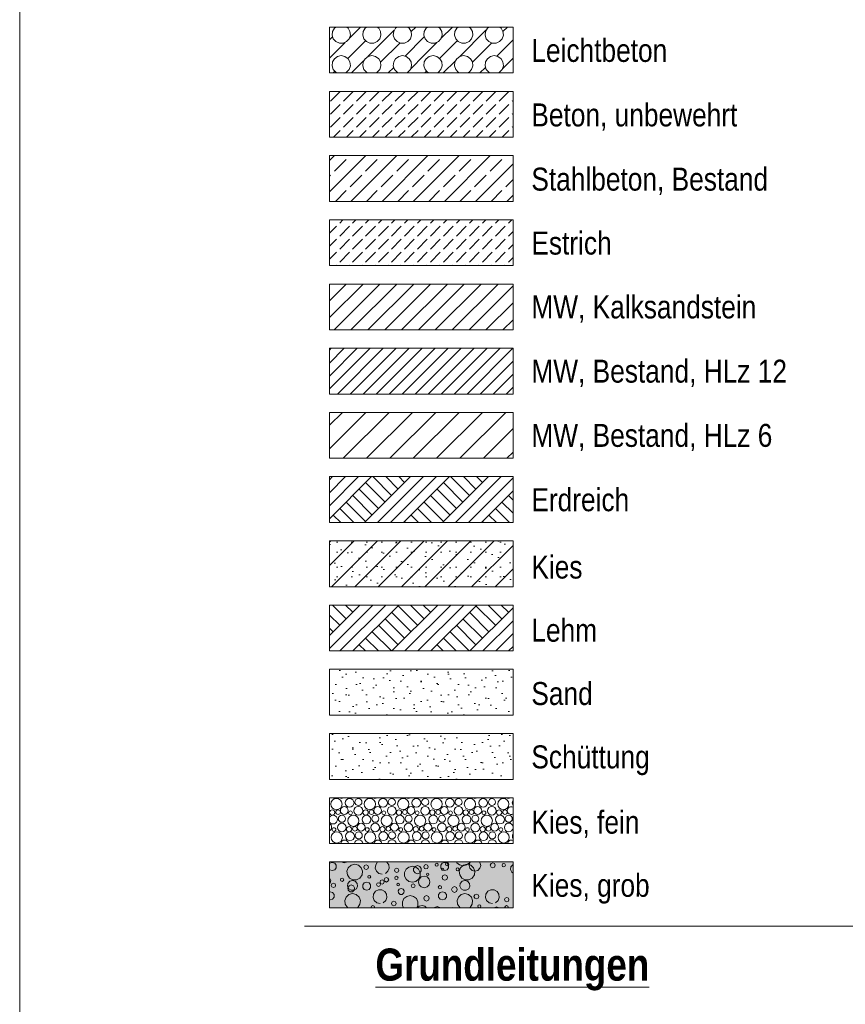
# Model space of a CAD drawing. Header units: metres. Extents: x -79 to 740, y -195 to 69.
# Tile 192 of 200: x 727.11 to 731.61, y -189.09 to -183.72. Entities that reach past the tile are written whole.
import ezdxf

# ---------------------------------------------------------------- set-up
doc = ezdxf.new("R2010")
doc.units = ezdxf.units.M
doc.header["$MEASUREMENT"] = 0
for name, color, linetype in [('00 Linien_Kreise_Splines', 7, 'Continuous'), ('00 Schraffuren', 7, 'Continuous'), ('Neubau_00 Schraffuren', 7, 'Continuous'), ('Neubau_80 Raum Einfärbungen', 7, 'Continuous'), ('Neubau_90 Allgemein Beschriftung', 7, 'Continuous')]:
    doc.layers.add(name, color=color, linetype=linetype)
doc.styles.add('ERSTELLTER_STIL_1', font='ARIALN.TTF')
doc.styles.add('ERSTELLTER_STIL_2', font='ARIALN.TTF')
pattern_1 = [(45, (711.8165, -194.51643), (-0.106066, 0.106066), []), (45, (711.78114, -194.48108), (-0.212132, 0.212132), []), (45, (711.74578, -194.44572), (-0.212132, 0.212132), []), (135, (711.710427, -194.410367), (0.03535534, 0.03535534), [0.15, -0.15])]
pattern_2 = [(45, (711.81649, -194.34143), (-0.05568466, 0.05568466), [0, -0.0525, 0, -0.07875]), (110, (711.99149, -194.34143), (0.0740008, 0.0269341), [0, -0.0385, 0, -0.0665])]

# ---------------------------------------------------------------- blocks, each defined once
blk = doc.blocks.new('*X643', base_point=(711.8165, -194.5164))
at = {"layer": 'Neubau_00 Schraffuren', "color": 8, "linetype": 'Continuous', "lineweight": 18}
for centre, radius in [((728.8402, -187.9952), 0.0306), ((728.912, -187.9889), 0.0239), ((728.96, -187.9845), 0.0192), ((729.0221, -187.9952), 0.0306), ((729.0939, -187.9889), 0.0239), ((729.1419, -187.9845), 0.0192), ((729.2039, -187.9952), 0.0306), ((729.2757, -187.9889), 0.0239), ((729.3237, -187.9845), 0.0192), ((729.3858, -187.9952), 0.0306), ((729.4576, -187.9889), 0.0239), ((729.5056, -187.9845), 0.0192), ((729.5676, -187.9952), 0.0306), ((729.6394, -187.9889), 0.0239), ((729.6874, -187.9845), 0.0192), ((729.7495, -187.9952), 0.0306), ((728.8172, -188.0413), 0.0143), ((728.8491, -188.0395), 0.0125), ((728.8828, -188.0306), 0.0213), ((728.9595, -188.0317), 0.0237), ((728.999, -188.0413), 0.0143), ((729.031, -188.0395), 0.0125), ((729.0646, -188.0306), 0.0213), ((729.1414, -188.0317), 0.0237), ((729.1809, -188.0413), 0.0143), ((729.2128, -188.0395), 0.0125), ((729.2465, -188.0306), 0.0213), ((729.3232, -188.0317), 0.0237), ((729.3627, -188.0413), 0.0143), ((729.3947, -188.0395), 0.0125), ((729.4283, -188.0306), 0.0213), ((729.5051, -188.0317), 0.0237), ((729.5446, -188.0413), 0.0143), ((729.5765, -188.0395), 0.0125), ((729.6102, -188.0306), 0.0213), ((729.6869, -188.0317), 0.0237), ((729.7265, -188.0413), 0.0143), ((729.7584, -188.0395), 0.0125), ((728.87, -188.0755), 0.0192), ((728.9321, -188.0862), 0.0306), ((728.9165, -188.0433), 0.0103), ((729.0039, -188.0799), 0.0239), ((729.0519, -188.0755), 0.0192), ((729.1139, -188.0862), 0.0306), ((729.0983, -188.0433), 0.0103), ((729.1857, -188.0799), 0.0239), ((729.2337, -188.0755), 0.0192), ((729.2958, -188.0862), 0.0306), ((729.2802, -188.0433), 0.0103), ((729.3676, -188.0799), 0.0239), ((729.4156, -188.0755), 0.0192), ((729.4776, -188.0862), 0.0306), ((729.462, -188.0433), 0.0103), ((729.5494, -188.0799), 0.0239), ((729.5974, -188.0755), 0.0192), ((729.6595, -188.0862), 0.0306), ((729.6439, -188.0433), 0.0103), ((729.7313, -188.0799), 0.0239), ((729.7793, -188.0755), 0.0192), ((728.8265, -188.1343), 0.0103), ((728.8695, -188.1227), 0.0237), ((728.909, -188.1323), 0.0143), ((728.941, -188.1305), 0.0125), ((728.9746, -188.1216), 0.0213), ((729.0083, -188.1343), 0.0103), ((729.0514, -188.1227), 0.0237), ((729.0909, -188.1323), 0.0143), ((729.1228, -188.1305), 0.0125), ((729.1565, -188.1216), 0.0213), ((729.1902, -188.1343), 0.0103), ((729.2332, -188.1227), 0.0237), ((729.2727, -188.1323), 0.0143), ((729.3047, -188.1305), 0.0125), ((729.3383, -188.1216), 0.0213), ((729.372, -188.1343), 0.0103), ((729.4151, -188.1227), 0.0237), ((729.4546, -188.1323), 0.0143), ((729.4865, -188.1305), 0.0125), ((729.5202, -188.1216), 0.0213), ((729.5539, -188.1343), 0.0103), ((729.5969, -188.1227), 0.0237), ((729.6365, -188.1323), 0.0143), ((729.6684, -188.1305), 0.0125), ((729.7021, -188.1216), 0.0213), ((729.7357, -188.1343), 0.0103), ((728.8421, -188.1772), 0.0306), ((728.9139, -188.1709), 0.0239), ((728.9619, -188.1665), 0.0192), ((729.0239, -188.1772), 0.0306), ((729.0957, -188.1709), 0.0239), ((729.1437, -188.1665), 0.0192), ((729.2058, -188.1772), 0.0306), ((729.2776, -188.1709), 0.0239), ((729.3256, -188.1665), 0.0192), ((729.3876, -188.1772), 0.0306), ((729.4594, -188.1709), 0.0239), ((729.5074, -188.1665), 0.0192), ((729.5695, -188.1772), 0.0306), ((729.6413, -188.1709), 0.0239), ((729.6893, -188.1665), 0.0192), ((729.7514, -188.1772), 0.0306)]:
    blk.add_circle(centre, radius, dxfattribs=at)
for centre, radius, start, end in [((728.8246, -187.9523), 0.0103, 236.9078, 303.0922), ((728.8677, -187.9407), 0.0237, 239.0569, 300.9431), ((728.9072, -187.9503), 0.0143, 228.6709, 311.3291), ((728.9391, -187.9485), 0.0125, 266.0391, 273.9609), ((729.0065, -187.9523), 0.0103, 236.9078, 303.0922), ((729.0495, -187.9407), 0.0237, 239.0569, 300.9431), ((729.089, -187.9503), 0.0143, 228.6709, 311.3291), ((729.121, -187.9485), 0.0125, 266.0391, 273.9609), ((729.1883, -187.9523), 0.0103, 236.9078, 303.0922), ((729.2314, -187.9407), 0.0237, 239.0569, 300.9431), ((729.2709, -187.9503), 0.0143, 228.6709, 311.3291), ((729.3028, -187.9485), 0.0125, 266.0391, 273.9609), ((729.3702, -187.9523), 0.0103, 236.9078, 303.0922), ((729.4132, -187.9407), 0.0237, 239.0569, 300.9431), ((729.4527, -187.9503), 0.0143, 228.6709, 311.3291), ((729.4847, -187.9485), 0.0125, 266.0391, 273.9609), ((729.552, -187.9523), 0.0103, 236.9078, 303.0922), ((729.5951, -187.9407), 0.0237, 239.0569, 300.9431), ((729.6346, -187.9503), 0.0143, 228.6709, 311.3291), ((729.6665, -187.9485), 0.0125, 266.0391, 273.9609), ((729.7339, -187.9523), 0.0103, 236.9078, 303.0922), ((729.7769, -187.9407), 0.0237, 239.0569, 300.9431), ((729.8213, -187.9889), 0.0239, 143.0726, 216.9274), ((729.7921, -188.0306), 0.0213, 61.4666, 298.5334), ((728.822, -188.0799), 0.0239, 213.897, 146.103), ((728.7928, -188.1216), 0.0213, 296.3156, 63.6844), ((729.7788, -188.1227), 0.0237, 7.9978, 352.0022), ((728.9614, -188.2137), 0.0237, 6.5697, 173.4303), ((729.1432, -188.2137), 0.0237, 6.5697, 173.4303), ((729.3251, -188.2137), 0.0237, 6.5697, 173.4303), ((729.5069, -188.2137), 0.0237, 6.5697, 173.4303), ((729.6888, -188.2137), 0.0237, 6.5697, 173.4303), ((729.8231, -188.1709), 0.0239, 151.2964, 208.7036), ((728.7795, -188.2137), 0.0237, 6.5697, 16.3881), ((728.819, -188.2233), 0.0143, 59.061, 120.939), ((728.851, -188.2215), 0.0125, 56.7749, 123.2251), ((728.8846, -188.2126), 0.0213, 4.3736, 175.6264), ((729.0009, -188.2233), 0.0143, 59.061, 120.939), ((729.0328, -188.2215), 0.0125, 56.7749, 123.2251), ((729.0665, -188.2126), 0.0213, 4.3736, 175.6264), ((729.1827, -188.2233), 0.0143, 59.061, 120.939), ((729.2147, -188.2215), 0.0125, 56.7749, 123.2251), ((729.2483, -188.2126), 0.0213, 4.3736, 175.6264), ((729.3646, -188.2233), 0.0143, 59.061, 120.939), ((729.3965, -188.2215), 0.0125, 56.7749, 123.2251), ((729.4302, -188.2126), 0.0213, 4.3736, 175.6264), ((729.5465, -188.2233), 0.0143, 59.061, 120.939), ((729.5784, -188.2215), 0.0125, 56.7749, 123.2251), ((729.6121, -188.2126), 0.0213, 4.3736, 175.6264), ((729.7283, -188.2233), 0.0143, 59.061, 120.939), ((729.7602, -188.2215), 0.0125, 56.7749, 123.2251), ((729.7939, -188.2126), 0.0213, 67.012, 175.6264)]:
    blk.add_arc(centre, radius, start, end, dxfattribs=at)
blk = doc.blocks.new('*X644', base_point=(711.8165, -194.5164))
at = {"layer": 'Neubau_00 Schraffuren', "color": 8, "linetype": 'Continuous', "lineweight": 18}
for p, q in [((728.8047, -188.3177), (728.8022, -188.3211)), ((728.8022, -188.3504), (728.8047, -188.3538)), ((728.8178, -188.3135), (728.8047, -188.3177)), ((728.8309, -188.3177), (728.8178, -188.3135)), ((728.839, -188.3289), (728.8309, -188.3177)), ((728.8309, -188.3538), (728.839, -188.3426)), ((728.839, -188.3426), (728.839, -188.3289)), ((728.8713, -188.311), (728.8717, -188.3118)), ((728.8717, -188.3118), (728.8829, -188.3164)), ((728.8829, -188.3164), (728.8941, -188.3118)), ((728.8941, -188.3118), (728.8944, -188.311)), ((728.9049, -188.342), (728.8976, -188.3612)), ((728.9202, -188.3285), (728.9049, -188.342)), ((728.94, -188.3236), (728.9202, -188.3285)), ((728.9599, -188.3285), (728.94, -188.3236)), ((728.9752, -188.342), (728.9599, -188.3285)), ((728.9824, -188.3612), (728.9752, -188.342)), ((728.9934, -188.3299), (728.9896, -188.3391)), ((728.9896, -188.3391), (728.9934, -188.3483)), ((729.0026, -188.3261), (728.9934, -188.3299)), ((728.9934, -188.3483), (729.0026, -188.3521)), ((729.0118, -188.3299), (729.0026, -188.3261)), ((729.0026, -188.3521), (729.0118, -188.3483)), ((729.0156, -188.3391), (729.0118, -188.3299)), ((729.0118, -188.3483), (729.0156, -188.3391)), ((729.054, -188.3258), (729.0517, -188.344)), ((729.0517, -188.344), (729.0581, -188.3612)), ((729.0644, -188.311), (729.054, -188.3258)), ((729.1153, -188.3113), (729.1148, -188.311)), ((729.1255, -188.3265), (729.1153, -188.3113)), ((729.1207, -188.3618), (729.1275, -188.3448)), ((729.1275, -188.3448), (729.1255, -188.3265)), ((729.16, -188.3475), (729.1565, -188.356)), ((729.1684, -188.344), (729.16, -188.3475)), ((729.1768, -188.3475), (729.1684, -188.344)), ((729.1803, -188.356), (729.1768, -188.3475)), ((729.2198, -188.3506), (729.2114, -188.3681)), ((729.235, -188.3385), (729.2198, -188.3506)), ((729.2539, -188.3342), (729.235, -188.3385)), ((729.2728, -188.3385), (729.2539, -188.3342)), ((729.2684, -188.3347), (729.2603, -188.3458)), ((729.2603, -188.3458), (729.2603, -188.3596)), ((729.2814, -188.3304), (729.2684, -188.3347)), ((729.2879, -188.3506), (729.2728, -188.3385)), ((729.2945, -188.3347), (729.2814, -188.3304)), ((729.2963, -188.3681), (729.2879, -188.3506)), ((729.3026, -188.3458), (729.2945, -188.3347)), ((729.3026, -188.3596), (729.3026, -188.3458)), ((729.3192, -188.3288), (729.3157, -188.3372)), ((729.3157, -188.3372), (729.3192, -188.3457)), ((729.3276, -188.3253), (729.3192, -188.3288)), ((729.3192, -188.3457), (729.3276, -188.3492)), ((729.3361, -188.3288), (729.3276, -188.3253)), ((729.3276, -188.3492), (729.3361, -188.3457)), ((729.3396, -188.3372), (729.3361, -188.3288)), ((729.3361, -188.3457), (729.3396, -188.3372)), ((729.3806, -188.3203), (729.3781, -188.3262)), ((729.3781, -188.3262), (729.3806, -188.3322)), ((729.3865, -188.3179), (729.3806, -188.3203)), ((729.3806, -188.3322), (729.3865, -188.3346)), ((729.3924, -188.3203), (729.3865, -188.3179)), ((729.3865, -188.3346), (729.3924, -188.3322)), ((729.3949, -188.3262), (729.3924, -188.3203)), ((729.3924, -188.3322), (729.3949, -188.3262)), ((729.4165, -188.3177), (729.4084, -188.3289)), ((729.4084, -188.3289), (729.4084, -188.3426)), ((729.4084, -188.3426), (729.4165, -188.3538)), ((729.4149, -188.3465), (729.4132, -188.3506)), ((729.4132, -188.3506), (729.4149, -188.3547)), ((729.419, -188.3449), (729.4149, -188.3465)), ((729.4296, -188.3135), (729.4165, -188.3177)), ((729.423, -188.3465), (729.419, -188.3449)), ((729.4247, -188.3506), (729.423, -188.3465)), ((729.423, -188.3547), (729.4247, -188.3506)), ((729.4427, -188.3177), (729.4296, -188.3135)), ((729.4369, -188.3158), (729.4343, -188.3222)), ((729.4343, -188.3222), (729.4369, -188.3286)), ((729.4433, -188.3131), (729.4369, -188.3158)), ((729.4369, -188.3286), (729.4433, -188.3313)), ((729.4508, -188.3289), (729.4427, -188.3177)), ((729.4427, -188.3538), (729.4508, -188.3426)), ((729.4497, -188.3158), (729.4433, -188.3131)), ((729.4433, -188.3313), (729.4497, -188.3286)), ((729.4524, -188.3222), (729.4497, -188.3158)), ((729.4497, -188.3286), (729.4524, -188.3222)), ((729.4508, -188.3426), (729.4508, -188.3289)), ((729.4942, -188.3447), (729.4918, -188.3506)), ((729.4918, -188.3506), (729.4942, -188.3565)), ((729.5001, -188.3422), (729.4942, -188.3447)), ((729.4943, -188.311), (729.4962, -188.3149)), ((729.4962, -188.3149), (729.5113, -188.327)), ((729.5061, -188.3447), (729.5001, -188.3422)), ((729.5085, -188.3506), (729.5061, -188.3447)), ((729.5061, -188.3565), (729.5085, -188.3506)), ((729.5167, -188.342), (729.5095, -188.3612)), ((729.5113, -188.327), (729.5302, -188.3313)), ((729.532, -188.3285), (729.5167, -188.342)), ((729.5302, -188.3313), (729.5491, -188.327)), ((729.5519, -188.3236), (729.532, -188.3285)), ((729.5491, -188.327), (729.5643, -188.3149)), ((729.5717, -188.3285), (729.5519, -188.3236)), ((729.5674, -188.314), (729.5632, -188.3298)), ((729.5632, -188.3298), (729.5674, -188.3455)), ((729.5643, -188.3149), (729.5661, -188.311)), ((729.5704, -188.311), (729.5674, -188.314)), ((729.5674, -188.3455), (729.5789, -188.3571)), ((729.587, -188.342), (729.5717, -188.3285)), ((729.5943, -188.3612), (729.587, -188.342)), ((729.6104, -188.3571), (729.622, -188.3455)), ((729.622, -188.314), (729.6189, -188.311)), ((729.6262, -188.3298), (729.622, -188.314)), ((729.622, -188.3455), (729.6262, -188.3298)), ((729.6824, -188.3195), (729.6784, -188.3292)), ((729.6784, -188.3292), (729.6824, -188.3388)), ((729.692, -188.3155), (729.6824, -188.3195)), ((729.6824, -188.3388), (729.692, -188.3428)), ((729.7017, -188.3195), (729.692, -188.3155)), ((729.692, -188.3428), (729.7017, -188.3388)), ((729.7057, -188.3292), (729.7017, -188.3195)), ((729.7017, -188.3388), (729.7057, -188.3292)), ((729.7454, -188.3219), (729.7427, -188.3283)), ((729.7427, -188.3283), (729.7454, -188.3347)), ((729.7518, -188.3192), (729.7454, -188.3219)), ((729.7454, -188.3347), (729.7518, -188.3374)), ((729.7582, -188.3219), (729.7518, -188.3192)), ((729.7518, -188.3374), (729.7582, -188.3347)), ((729.7609, -188.3283), (729.7582, -188.3219)), ((729.7582, -188.3347), (729.7609, -188.3283)), ((729.7912, -188.3374), (729.789, -188.3528)), ((729.8014, -188.3257), (729.7912, -188.3374)), ((729.8022, -188.3255), (729.8014, -188.3257)), ((728.8089, -188.411), (728.8022, -188.3994)), ((728.8047, -188.3538), (728.8178, -188.358)), ((728.8178, -188.358), (728.8309, -188.3538)), ((728.8643, -188.4017), (728.8616, -188.4081)), ((728.8707, -188.3991), (728.8643, -188.4017)), ((728.8771, -188.4017), (728.8707, -188.3991)), ((728.8798, -188.4081), (728.8771, -188.4017)), ((728.8976, -188.3612), (728.9001, -188.3814)), ((728.9001, -188.3814), (728.9117, -188.3983)), ((728.9117, -188.3983), (728.9298, -188.4078)), ((728.9502, -188.4078), (728.9683, -188.3983)), ((728.9683, -188.3983), (728.98, -188.3814)), ((728.98, -188.3814), (728.9824, -188.3612)), ((729.0131, -188.3862), (729.0107, -188.3919)), ((729.0107, -188.3919), (729.0131, -188.3976)), ((729.0188, -188.3838), (729.0131, -188.3862)), ((729.0131, -188.3976), (729.0188, -188.4)), ((729.0246, -188.3862), (729.0188, -188.3838)), ((729.0188, -188.4), (729.0246, -188.3976)), ((729.027, -188.3919), (729.0246, -188.3862)), ((729.0246, -188.3976), (729.027, -188.3919)), ((729.0581, -188.3612), (729.0718, -188.3734)), ((729.0718, -188.3734), (729.0896, -188.3778)), ((729.1033, -188.3986), (729.0996, -188.4075)), ((729.1122, -188.3949), (729.1033, -188.3986)), ((729.1067, -188.3737), (729.1207, -188.3618)), ((729.1211, -188.3986), (729.1122, -188.3949)), ((729.1248, -188.4075), (729.1211, -188.3986)), ((729.1565, -188.356), (729.16, -188.3644)), ((729.1606, -188.3916), (729.1579, -188.398)), ((729.1579, -188.398), (729.1606, -188.4044)), ((729.16, -188.3644), (729.1684, -188.3679)), ((729.167, -188.3889), (729.1606, -188.3916)), ((729.1606, -188.4044), (729.167, -188.4071)), ((729.1734, -188.3916), (729.167, -188.3889)), ((729.167, -188.4071), (729.1734, -188.4044)), ((729.1684, -188.3679), (729.1768, -188.3644)), ((729.1761, -188.398), (729.1734, -188.3916)), ((729.1734, -188.4044), (729.1761, -188.398)), ((729.1768, -188.3644), (729.1803, -188.356)), ((729.2114, -188.3681), (729.2114, -188.3875)), ((729.2114, -188.3875), (729.2198, -188.4049)), ((729.2198, -188.4049), (729.235, -188.417)), ((729.2603, -188.3596), (729.2684, -188.3707)), ((729.2684, -188.3707), (729.2814, -188.375)), ((729.2728, -188.417), (729.2879, -188.4049)), ((729.2814, -188.375), (729.2945, -188.3707)), ((729.2911, -188.404), (729.2869, -188.4198)), ((729.2879, -188.4049), (729.2963, -188.3875)), ((729.3026, -188.3925), (729.2911, -188.404)), ((729.2945, -188.3707), (729.3026, -188.3596)), ((729.2963, -188.3875), (729.2963, -188.3681)), ((729.3184, -188.3883), (729.3026, -188.3925)), ((729.3341, -188.3925), (729.3184, -188.3883)), ((729.3329, -188.3732), (729.331, -188.3777)), ((729.331, -188.3777), (729.3329, -188.3822)), ((729.3374, -188.3713), (729.3329, -188.3732)), ((729.3329, -188.3822), (729.3374, -188.3841)), ((729.3456, -188.404), (729.3341, -188.3925)), ((729.342, -188.3732), (729.3374, -188.3713)), ((729.3374, -188.3841), (729.342, -188.3822)), ((729.3439, -188.3777), (729.342, -188.3732)), ((729.342, -188.3822), (729.3439, -188.3777)), ((729.3499, -188.4198), (729.3456, -188.404)), ((729.4149, -188.3547), (729.419, -188.3563)), ((729.42, -188.3852), (729.4156, -188.3958)), ((729.4156, -188.3958), (729.42, -188.4064)), ((729.4165, -188.3538), (729.4296, -188.358)), ((729.419, -188.3563), (729.423, -188.3547)), ((729.4306, -188.3808), (729.42, -188.3852)), ((729.4296, -188.358), (729.4427, -188.3538)), ((729.4412, -188.3852), (729.4306, -188.3808)), ((729.4456, -188.3958), (729.4412, -188.3852)), ((729.4412, -188.4064), (729.4456, -188.3958)), ((729.4942, -188.3565), (729.5001, -188.359)), ((729.5001, -188.359), (729.5061, -188.3565)), ((729.5095, -188.3612), (729.5119, -188.3814)), ((729.5119, -188.3814), (729.5235, -188.3983)), ((729.5235, -188.3983), (729.5416, -188.4078)), ((729.5621, -188.4078), (729.5802, -188.3983)), ((729.5789, -188.3571), (729.5947, -188.3613)), ((729.5802, -188.3983), (729.5918, -188.3814)), ((729.5918, -188.3814), (729.5943, -188.3612)), ((729.5947, -188.3613), (729.6104, -188.3571)), ((729.789, -188.3528), (729.7954, -188.3669)), ((729.7954, -188.3669), (729.8022, -188.3713)), ((728.8022, -188.4282), (728.8065, -188.4246)), ((728.8065, -188.4246), (728.8089, -188.411)), ((728.8157, -188.4302), (728.8122, -188.4386)), ((728.8122, -188.4386), (728.8157, -188.4469)), ((728.824, -188.4267), (728.8157, -188.4302)), ((728.8157, -188.4469), (728.824, -188.4504)), ((728.8324, -188.4302), (728.824, -188.4267)), ((728.824, -188.4504), (728.8324, -188.4469)), ((728.8359, -188.4386), (728.8324, -188.4302)), ((728.8324, -188.4469), (728.8359, -188.4386)), ((728.8616, -188.4081), (728.8643, -188.4145)), ((728.8643, -188.4145), (728.8707, -188.4172)), ((728.8707, -188.4172), (728.8771, -188.4145)), ((728.8771, -188.4145), (728.8798, -188.4081)), ((728.903, -188.4274), (728.9008, -188.4428)), ((728.9008, -188.4428), (728.9073, -188.4569)), ((728.9087, -188.4406), (728.9022, -188.4518)), ((728.9022, -188.4518), (728.9045, -188.4645)), ((728.9132, -188.4157), (728.903, -188.4274)), ((728.9073, -188.4569), (728.9203, -188.4653)), ((728.9208, -188.4362), (728.9087, -188.4406)), ((728.9281, -188.4113), (728.9132, -188.4157)), ((728.933, -188.4406), (728.9208, -188.4362)), ((728.943, -188.4157), (728.9281, -188.4113)), ((728.9298, -188.4078), (728.9502, -188.4078)), ((728.9394, -188.4518), (728.933, -188.4406)), ((728.9359, -188.4653), (728.9489, -188.4569)), ((728.9372, -188.4645), (728.9394, -188.4518)), ((728.9532, -188.4274), (728.943, -188.4157)), ((728.9489, -188.4569), (728.9554, -188.4428)), ((728.9554, -188.4428), (728.9532, -188.4274)), ((728.992, -188.4247), (728.9839, -188.4358)), ((728.9839, -188.4358), (728.9839, -188.4496)), ((728.9839, -188.4496), (728.992, -188.4607)), ((729.0051, -188.4204), (728.992, -188.4247)), ((729.0182, -188.4247), (729.0051, -188.4204)), ((729.0263, -188.4358), (729.0182, -188.4247)), ((729.0182, -188.4607), (729.0263, -188.4496)), ((729.0263, -188.4496), (729.0263, -188.4358)), ((729.0623, -188.4272), (729.0592, -188.4345)), ((729.0592, -188.4345), (729.0623, -188.4418)), ((729.0696, -188.4242), (729.0623, -188.4272)), ((729.0623, -188.4418), (729.0696, -188.4449)), ((729.0769, -188.4272), (729.0696, -188.4242)), ((729.0696, -188.4449), (729.0769, -188.4418)), ((729.0799, -188.4345), (729.0769, -188.4272)), ((729.0769, -188.4418), (729.0799, -188.4345)), ((729.0811, -188.4119), (729.0777, -188.42)), ((729.0777, -188.42), (729.0811, -188.4281)), ((729.0892, -188.4085), (729.0811, -188.4119)), ((729.0811, -188.4281), (729.0892, -188.4315)), ((729.0973, -188.4119), (729.0892, -188.4085)), ((729.0892, -188.4315), (729.0973, -188.4281)), ((729.1007, -188.42), (729.0973, -188.4119)), ((729.0973, -188.4281), (729.1007, -188.42)), ((729.0996, -188.4075), (729.1033, -188.4164)), ((729.1033, -188.4164), (729.1122, -188.4201)), ((729.1122, -188.4201), (729.1211, -188.4164)), ((729.1211, -188.4164), (729.1248, -188.4075)), ((729.1719, -188.4293), (729.1698, -188.4345)), ((729.1698, -188.4345), (729.1719, -188.4397)), ((729.1771, -188.4272), (729.1719, -188.4293)), ((729.1719, -188.4397), (729.1771, -188.4418)), ((729.1816, -188.4585), (729.1758, -188.4685)), ((729.1823, -188.4293), (729.1771, -188.4272)), ((729.1771, -188.4418), (729.1823, -188.4397)), ((729.1924, -188.4546), (729.1816, -188.4585)), ((729.1844, -188.4345), (729.1823, -188.4293)), ((729.1823, -188.4397), (729.1844, -188.4345)), ((729.2033, -188.4585), (729.1924, -188.4546)), ((729.209, -188.4685), (729.2033, -188.4585)), ((729.235, -188.417), (729.2539, -188.4213)), ((729.2511, -188.4334), (729.2481, -188.4406)), ((729.2481, -188.4406), (729.2511, -188.4478)), ((729.2583, -188.4305), (729.2511, -188.4334)), ((729.2511, -188.4478), (729.2583, -188.4507)), ((729.2539, -188.4213), (729.2728, -188.417)), ((729.2655, -188.4334), (729.2583, -188.4305)), ((729.2583, -188.4507), (729.2655, -188.4478)), ((729.2684, -188.4406), (729.2655, -188.4334)), ((729.2655, -188.4478), (729.2684, -188.4406)), ((729.2869, -188.4198), (729.2911, -188.4355)), ((729.2911, -188.4355), (729.3026, -188.4471)), ((729.3026, -188.4471), (729.3184, -188.4513)), ((729.3184, -188.4513), (729.3341, -188.4471)), ((729.3341, -188.4471), (729.3456, -188.4355)), ((729.3456, -188.4355), (729.3499, -188.4198)), ((729.398, -188.4423), (729.3953, -188.4487)), ((729.3953, -188.4487), (729.398, -188.4551)), ((729.4044, -188.4396), (729.398, -188.4423)), ((729.398, -188.4551), (729.4044, -188.4578)), ((729.4108, -188.4423), (729.4044, -188.4396)), ((729.4044, -188.4578), (729.4108, -188.4551)), ((729.4135, -188.4487), (729.4108, -188.4423)), ((729.4108, -188.4551), (729.4135, -188.4487)), ((729.42, -188.4064), (729.4306, -188.4108)), ((729.4306, -188.4108), (729.4412, -188.4064)), ((729.4717, -188.4494), (729.467, -188.4606)), ((729.4829, -188.4447), (729.4717, -188.4494)), ((729.4941, -188.4494), (729.4829, -188.4447)), ((729.4987, -188.4606), (729.4941, -188.4494)), ((729.5149, -188.4274), (729.5127, -188.4428)), ((729.5127, -188.4428), (729.5191, -188.4569)), ((729.525, -188.4157), (729.5149, -188.4274)), ((729.5191, -188.4569), (729.5322, -188.4653)), ((729.5399, -188.4113), (729.525, -188.4157)), ((729.5548, -188.4157), (729.5399, -188.4113)), ((729.5416, -188.4078), (729.5621, -188.4078)), ((729.5477, -188.4653), (729.5607, -188.4569)), ((729.565, -188.4274), (729.5548, -188.4157)), ((729.5607, -188.4569), (729.5672, -188.4428)), ((729.5672, -188.4428), (729.565, -188.4274)), ((728.8059, -188.4735), (728.8022, -188.4747)), ((728.819, -188.4777), (728.8059, -188.4735)), ((728.8271, -188.4889), (728.819, -188.4777)), ((728.819, -188.5138), (728.8271, -188.5026)), ((728.8271, -188.5026), (728.8271, -188.4889)), ((728.893, -188.502), (728.8858, -188.5212)), ((728.9083, -188.4885), (728.893, -188.502)), ((728.9045, -188.4645), (728.9144, -188.4728)), ((728.9282, -188.4836), (728.9083, -188.4885)), ((728.9144, -188.4728), (728.9273, -188.4728)), ((728.9203, -188.4653), (728.9359, -188.4653)), ((728.9273, -188.4728), (728.9372, -188.4645)), ((728.948, -188.4885), (728.9282, -188.4836)), ((728.9633, -188.502), (728.948, -188.4885)), ((728.9706, -188.5212), (728.9633, -188.502)), ((728.992, -188.4607), (729.0051, -188.465)), ((729.0051, -188.465), (729.0182, -188.4607)), ((729.0422, -188.4858), (729.0398, -188.504)), ((729.0398, -188.504), (729.0463, -188.5212)), ((729.0527, -188.4708), (729.0422, -188.4858)), ((729.069, -188.4624), (729.0527, -188.4708)), ((729.0874, -188.4626), (729.069, -188.4624)), ((729.1035, -188.4713), (729.0874, -188.4626)), ((729.1137, -188.4865), (729.1035, -188.4713)), ((729.1088, -188.5218), (729.1156, -188.5048)), ((729.1156, -188.5048), (729.1137, -188.4865)), ((729.1758, -188.4685), (729.1778, -188.4799)), ((729.1778, -188.4799), (729.1866, -188.4873)), ((729.1866, -188.4873), (729.1982, -188.4873)), ((729.1982, -188.4873), (729.207, -188.4799)), ((729.208, -188.5106), (729.1996, -188.5281)), ((729.207, -188.4799), (729.209, -188.4685)), ((729.2231, -188.4985), (729.208, -188.5106)), ((729.242, -188.4942), (729.2231, -188.4985)), ((729.2609, -188.4985), (729.242, -188.4942)), ((729.2761, -188.5106), (729.2609, -188.4985)), ((729.2845, -188.5281), (729.2761, -188.5106)), ((729.32, -188.4983), (729.3156, -188.5089)), ((729.3156, -188.5089), (729.32, -188.5195)), ((729.3306, -188.4939), (729.32, -188.4983)), ((729.3412, -188.4983), (729.3306, -188.4939)), ((729.3456, -188.5089), (729.3412, -188.4983)), ((729.3412, -188.5195), (729.3456, -188.5089)), ((729.4047, -188.4777), (729.3966, -188.4889)), ((729.3966, -188.4889), (729.3966, -188.5026)), ((729.3966, -188.5026), (729.4047, -188.5138)), ((729.4178, -188.4735), (729.4047, -188.4777)), ((729.4309, -188.4777), (729.4178, -188.4735)), ((729.439, -188.4889), (729.4309, -188.4777)), ((729.4309, -188.5138), (729.439, -188.5026)), ((729.439, -188.5026), (729.439, -188.4889)), ((729.467, -188.4606), (729.4717, -188.4718)), ((729.4717, -188.4718), (729.4829, -188.4764)), ((729.4829, -188.4764), (729.4941, -188.4718)), ((729.4941, -188.4718), (729.4987, -188.4606)), ((729.5049, -188.502), (729.4976, -188.5212)), ((729.5202, -188.4885), (729.5049, -188.502)), ((729.54, -188.4836), (729.5202, -188.4885)), ((729.5322, -188.4653), (729.5477, -188.4653)), ((729.5599, -188.4885), (729.54, -188.4836)), ((729.5752, -188.502), (729.5599, -188.4885)), ((729.5824, -188.5212), (729.5752, -188.502)), ((729.5934, -188.4899), (729.5896, -188.4991)), ((729.5896, -188.4991), (729.5934, -188.5083)), ((729.6026, -188.4861), (729.5934, -188.4899)), ((729.5934, -188.5083), (729.6026, -188.5121)), ((729.6118, -188.4899), (729.6026, -188.4861)), ((729.6026, -188.5121), (729.6118, -188.5083)), ((729.6156, -188.4991), (729.6118, -188.4899)), ((729.6118, -188.5083), (729.6156, -188.4991)), ((729.654, -188.4858), (729.6517, -188.504)), ((729.6517, -188.504), (729.6581, -188.5212)), ((729.6645, -188.4708), (729.654, -188.4858)), ((729.6808, -188.4624), (729.6645, -188.4708)), ((729.6992, -188.4626), (729.6808, -188.4624)), ((729.7153, -188.4713), (729.6992, -188.4626)), ((729.7255, -188.4865), (729.7153, -188.4713)), ((729.7207, -188.5218), (729.7275, -188.5048)), ((729.7275, -188.5048), (729.7255, -188.4865)), ((729.76, -188.5075), (729.7565, -188.516)), ((729.7684, -188.504), (729.76, -188.5075)), ((729.7768, -188.5075), (729.7684, -188.504)), ((729.7803, -188.516), (729.7768, -188.5075)), ((728.8022, -188.5168), (728.8059, -188.518)), ((728.8059, -188.518), (728.819, -188.5138)), ((728.8858, -188.5212), (728.8882, -188.5414)), ((728.8882, -188.5414), (728.8999, -188.5583)), ((728.8999, -188.5583), (728.9051, -188.561)), ((728.9513, -188.561), (728.9565, -188.5583)), ((728.9565, -188.5583), (728.9681, -188.5414)), ((728.9681, -188.5414), (728.9706, -188.5212)), ((729.0321, -188.5516), (729.0294, -188.558)), ((729.0294, -188.558), (729.0306, -188.561)), ((729.0385, -188.5489), (729.0321, -188.5516)), ((729.0449, -188.5516), (729.0385, -188.5489)), ((729.0475, -188.558), (729.0449, -188.5516)), ((729.0463, -188.5212), (729.06, -188.5334)), ((729.0463, -188.561), (729.0475, -188.558)), ((729.06, -188.5334), (729.0778, -188.5378)), ((729.0949, -188.5337), (729.1088, -188.5218)), ((729.143, -188.5286), (729.1393, -188.5377)), ((729.1393, -188.5377), (729.143, -188.5468)), ((729.1521, -188.5249), (729.143, -188.5286)), ((729.143, -188.5468), (729.1521, -188.5505)), ((729.1612, -188.5286), (729.1521, -188.5249)), ((729.1521, -188.5505), (729.1612, -188.5468)), ((729.1649, -188.5377), (729.1612, -188.5286)), ((729.1612, -188.5468), (729.1649, -188.5377)), ((729.1996, -188.5281), (729.1996, -188.5475)), ((729.1996, -188.5475), (729.2061, -188.561)), ((729.278, -188.561), (729.2845, -188.5475)), ((729.2908, -188.5525), (729.2823, -188.561)), ((729.2845, -188.5475), (729.2845, -188.5281)), ((729.3065, -188.5483), (729.2908, -188.5525)), ((729.3223, -188.5525), (729.3065, -188.5483)), ((729.32, -188.5195), (729.3306, -188.5239)), ((729.3308, -188.561), (729.3223, -188.5525)), ((729.3306, -188.5239), (729.3412, -188.5195)), ((729.3762, -188.5591), (729.375, -188.561)), ((729.3891, -188.5543), (729.3762, -188.5591)), ((729.402, -188.5591), (729.3891, -188.5543)), ((729.4032, -188.561), (729.402, -188.5591)), ((729.4047, -188.5138), (729.4178, -188.518)), ((729.4178, -188.518), (729.4309, -188.5138)), ((729.4707, -188.5591), (729.466, -188.561)), ((729.4754, -188.561), (729.4707, -188.5591)), ((729.4976, -188.5212), (729.5001, -188.5414)), ((729.5001, -188.5414), (729.5117, -188.5583)), ((729.5117, -188.5583), (729.5169, -188.561)), ((729.5631, -188.561), (729.5683, -188.5583)), ((729.5683, -188.5583), (729.58, -188.5414)), ((729.58, -188.5414), (729.5824, -188.5212)), ((729.6131, -188.5462), (729.6107, -188.5519)), ((729.6107, -188.5519), (729.6131, -188.5576)), ((729.6188, -188.5438), (729.6131, -188.5462)), ((729.6131, -188.5576), (729.6188, -188.56)), ((729.6246, -188.5462), (729.6188, -188.5438)), ((729.6188, -188.56), (729.6246, -188.5576)), ((729.627, -188.5519), (729.6246, -188.5462)), ((729.6246, -188.5576), (729.627, -188.5519)), ((729.6581, -188.5212), (729.6718, -188.5334)), ((729.6718, -188.5334), (729.6896, -188.5378)), ((729.7033, -188.5586), (729.7023, -188.561)), ((729.7122, -188.5549), (729.7033, -188.5586)), ((729.7067, -188.5337), (729.7207, -188.5218)), ((729.7211, -188.5586), (729.7122, -188.5549)), ((729.7221, -188.561), (729.7211, -188.5586)), ((729.7565, -188.516), (729.76, -188.5244)), ((729.7606, -188.5516), (729.7579, -188.558)), ((729.7579, -188.558), (729.7592, -188.561)), ((729.76, -188.5244), (729.7684, -188.5279)), ((729.767, -188.5489), (729.7606, -188.5516)), ((729.7734, -188.5516), (729.767, -188.5489)), ((729.7684, -188.5279), (729.7768, -188.5244)), ((729.7761, -188.558), (729.7734, -188.5516)), ((729.7748, -188.561), (729.7761, -188.558)), ((729.7768, -188.5244), (729.7803, -188.516))]:
    blk.add_line(p, q, dxfattribs=at)
blk = doc.blocks.new('*X647', base_point=(711.8165, -194.5164))
at = {"layer": 'Neubau_00 Schraffuren', "color": 7, "linetype": 'Continuous', "lineweight": 13}
for p, q in [((728.8189, -183.7843), (728.8168, -183.805)), ((728.8293, -183.7663), (728.8189, -183.7843)), ((728.8366, -183.761), (728.8293, -183.7663)), ((728.9037, -183.7663), (728.8964, -183.761)), ((728.914, -183.7843), (728.9037, -183.7663)), ((728.9116, -183.8213), (728.9719, -183.761)), ((728.9162, -183.805), (728.914, -183.7843)), ((728.9856, -183.7843), (728.9834, -183.805)), ((728.996, -183.7663), (728.9856, -183.7843)), ((729.0033, -183.761), (728.996, -183.7663)), ((729.0116, -183.9213), (729.1547, -183.7782)), ((729.0703, -183.7663), (729.063, -183.761)), ((729.0685, -183.7644), (729.0719, -183.761)), ((729.0807, -183.7843), (729.0703, -183.7663)), ((729.0829, -183.805), (729.0807, -183.7843)), ((729.1523, -183.7843), (729.1501, -183.805)), ((729.1627, -183.7663), (729.1523, -183.7843)), ((729.17, -183.761), (729.1627, -183.7663)), ((729.237, -183.7663), (729.2297, -183.761)), ((729.2474, -183.7843), (729.237, -183.7663)), ((729.2496, -183.805), (729.2474, -183.7843)), ((729.2477, -183.7853), (729.2719, -183.761)), ((729.3189, -183.7843), (729.3168, -183.805)), ((729.3293, -183.7663), (729.3189, -183.7843)), ((729.3366, -183.761), (729.3293, -183.7663)), ((729.4037, -183.7663), (729.3964, -183.761)), ((729.414, -183.7843), (729.4037, -183.7663)), ((729.4116, -183.8213), (729.4719, -183.761)), ((729.4162, -183.805), (729.414, -183.7843)), ((729.4856, -183.7843), (729.4834, -183.805)), ((729.496, -183.7663), (729.4856, -183.7843)), ((729.5033, -183.761), (729.496, -183.7663)), ((729.5116, -183.9213), (729.6547, -183.7782)), ((729.5703, -183.7663), (729.563, -183.761)), ((729.5685, -183.7644), (729.5719, -183.761)), ((729.5807, -183.7843), (729.5703, -183.7663)), ((729.5829, -183.805), (729.5807, -183.7843)), ((729.6523, -183.7843), (729.6501, -183.805)), ((729.6627, -183.7663), (729.6523, -183.7843)), ((729.67, -183.761), (729.6627, -183.7663)), ((729.737, -183.7663), (729.7297, -183.761)), ((729.7474, -183.7843), (729.737, -183.7663)), ((729.7496, -183.805), (729.7474, -183.7843)), ((729.7477, -183.7853), (729.7719, -183.761)), ((728.8022, -183.8307), (728.8165, -183.8164)), ((728.8165, -183.8164), (728.8186, -183.8143)), ((728.8168, -183.805), (728.8232, -183.8248)), ((728.8232, -183.8248), (728.8371, -183.8402)), ((728.8371, -183.8402), (728.8561, -183.8487)), ((728.8769, -183.8487), (728.8959, -183.8402)), ((728.8959, -183.8402), (728.9098, -183.8248)), ((728.9018, -183.9311), (728.9978, -183.8351)), ((728.9098, -183.8248), (728.9162, -183.805)), ((728.9834, -183.805), (728.9899, -183.8248)), ((728.9899, -183.8248), (729.0038, -183.8402)), ((729.0038, -183.8402), (729.0228, -183.8487)), ((729.0436, -183.8487), (729.0625, -183.8402)), ((729.0625, -183.8402), (729.0765, -183.8248)), ((729.0765, -183.8248), (729.0829, -183.805)), ((729.1501, -183.805), (729.1565, -183.8248)), ((729.1565, -183.8248), (729.1704, -183.8402)), ((729.1704, -183.8402), (729.1894, -183.8487)), ((729.2102, -183.8487), (729.2292, -183.8402)), ((729.2143, -183.9186), (729.3165, -183.8164)), ((729.2292, -183.8402), (729.2431, -183.8248)), ((729.2431, -183.8248), (729.2496, -183.805)), ((729.3165, -183.8164), (729.3186, -183.8143)), ((729.3168, -183.805), (729.3232, -183.8248)), ((729.3232, -183.8248), (729.3371, -183.8402)), ((729.3371, -183.8402), (729.3561, -183.8487)), ((729.3769, -183.8487), (729.3959, -183.8402)), ((729.3959, -183.8402), (729.4098, -183.8248)), ((729.4018, -183.9311), (729.4978, -183.8351)), ((729.4098, -183.8248), (729.4162, -183.805)), ((729.4834, -183.805), (729.4899, -183.8248)), ((729.4899, -183.8248), (729.5038, -183.8402)), ((729.5038, -183.8402), (729.5228, -183.8487)), ((729.5436, -183.8487), (729.5625, -183.8402)), ((729.5625, -183.8402), (729.5765, -183.8248)), ((729.5765, -183.8248), (729.5829, -183.805)), ((729.6501, -183.805), (729.6565, -183.8248)), ((729.6565, -183.8248), (729.6704, -183.8402)), ((729.6704, -183.8402), (729.6894, -183.8487)), ((729.7102, -183.8487), (729.7292, -183.8402)), ((729.7143, -183.9186), (729.8022, -183.8307)), ((729.7292, -183.8402), (729.7431, -183.8248)), ((729.7431, -183.8248), (729.7496, -183.805)), ((728.8165, -183.9164), (728.888, -183.8449)), ((728.8561, -183.8487), (728.8769, -183.8487)), ((729.0228, -183.8487), (729.0436, -183.8487)), ((729.081, -183.9519), (729.1853, -183.8476)), ((729.1894, -183.8487), (729.2102, -183.8487)), ((729.3165, -183.9164), (729.388, -183.8449)), ((729.3561, -183.8487), (729.3769, -183.8487)), ((729.5228, -183.8487), (729.5436, -183.8487)), ((729.581, -183.9519), (729.6853, -183.8476)), ((729.6894, -183.8487), (729.7102, -183.8487)), ((728.8022, -183.9307), (728.8165, -183.9164)), ((728.8189, -183.951), (728.8168, -183.9717)), ((728.8293, -183.933), (728.8189, -183.951)), ((728.8462, -183.9208), (728.8293, -183.933)), ((728.8665, -183.9164), (728.8462, -183.9208)), ((728.8868, -183.9208), (728.8665, -183.9164)), ((728.9037, -183.933), (728.8868, -183.9208)), ((728.914, -183.951), (728.9037, -183.933)), ((728.9162, -183.9717), (728.914, -183.951)), ((728.9219, -184.011), (728.988, -183.9449)), ((728.9856, -183.951), (728.9834, -183.9717)), ((728.996, -183.933), (728.9856, -183.951)), ((729.0128, -183.9208), (728.996, -183.933)), ((729.0332, -183.9164), (729.0128, -183.9208)), ((729.0535, -183.9208), (729.0332, -183.9164)), ((729.0703, -183.933), (729.0535, -183.9208)), ((729.0807, -183.951), (729.0703, -183.933)), ((729.0829, -183.9717), (729.0807, -183.951)), ((729.1523, -183.951), (729.1501, -183.9717)), ((729.1627, -183.933), (729.1523, -183.951)), ((729.1795, -183.9208), (729.1627, -183.933)), ((729.1998, -183.9164), (729.1795, -183.9208)), ((729.2202, -183.9208), (729.1998, -183.9164)), ((729.237, -183.933), (729.2202, -183.9208)), ((729.2474, -183.951), (729.237, -183.933)), ((729.2449, -183.988), (729.3165, -183.9164)), ((729.2496, -183.9717), (729.2474, -183.951)), ((729.3189, -183.951), (729.3168, -183.9717)), ((729.3293, -183.933), (729.3189, -183.951)), ((729.3462, -183.9208), (729.3293, -183.933)), ((729.3665, -183.9164), (729.3462, -183.9208)), ((729.3868, -183.9208), (729.3665, -183.9164)), ((729.4037, -183.933), (729.3868, -183.9208)), ((729.414, -183.951), (729.4037, -183.933)), ((729.4162, -183.9717), (729.414, -183.951)), ((729.4219, -184.011), (729.488, -183.9449)), ((729.4856, -183.951), (729.4834, -183.9717)), ((729.496, -183.933), (729.4856, -183.951)), ((729.5128, -183.9208), (729.496, -183.933)), ((729.5332, -183.9164), (729.5128, -183.9208)), ((729.5535, -183.9208), (729.5332, -183.9164)), ((729.5703, -183.933), (729.5535, -183.9208)), ((729.5807, -183.951), (729.5703, -183.933)), ((729.5829, -183.9717), (729.5807, -183.951)), ((729.6523, -183.951), (729.6501, -183.9717)), ((729.6627, -183.933), (729.6523, -183.951)), ((729.6795, -183.9208), (729.6627, -183.933)), ((729.6998, -183.9164), (729.6795, -183.9208)), ((729.7202, -183.9208), (729.6998, -183.9164)), ((729.737, -183.933), (729.7202, -183.9208)), ((729.7474, -183.951), (729.737, -183.933)), ((729.7449, -183.988), (729.8022, -183.9307)), ((729.7496, -183.9717), (729.7474, -183.951)), ((728.8168, -183.9717), (728.8232, -183.9914)), ((728.8219, -184.011), (728.8311, -184.0018)), ((728.8232, -183.9914), (728.8371, -184.0069)), ((728.8959, -184.0069), (728.9098, -183.9914)), ((728.9098, -183.9914), (728.9162, -183.9717)), ((728.9834, -183.9717), (728.9899, -183.9914)), ((728.9899, -183.9914), (729.0038, -184.0069)), ((729.0625, -184.0069), (729.0765, -183.9914)), ((729.0765, -183.9914), (729.0829, -183.9717)), ((729.1219, -184.011), (729.152, -183.9809)), ((729.1501, -183.9717), (729.1565, -183.9914)), ((729.1565, -183.9914), (729.1704, -184.0069)), ((729.2292, -184.0069), (729.2431, -183.9914)), ((729.2431, -183.9914), (729.2496, -183.9717)), ((729.3168, -183.9717), (729.3232, -183.9914)), ((729.3219, -184.011), (729.3311, -184.0018)), ((729.3232, -183.9914), (729.3371, -184.0069)), ((729.3959, -184.0069), (729.4098, -183.9914)), ((729.4098, -183.9914), (729.4162, -183.9717)), ((729.4834, -183.9717), (729.4899, -183.9914)), ((729.4899, -183.9914), (729.5038, -184.0069)), ((729.5625, -184.0069), (729.5765, -183.9914)), ((729.5765, -183.9914), (729.5829, -183.9717)), ((729.6219, -184.011), (729.652, -183.9809)), ((729.6501, -183.9717), (729.6565, -183.9914)), ((729.6565, -183.9914), (729.6704, -184.0069)), ((729.7292, -184.0069), (729.7431, -183.9914)), ((729.7431, -183.9914), (729.7496, -183.9717)), ((728.8371, -184.0069), (728.8464, -184.011)), ((728.8866, -184.011), (728.8959, -184.0069)), ((729.0038, -184.0069), (729.013, -184.011)), ((729.0533, -184.011), (729.0625, -184.0069)), ((729.1704, -184.0069), (729.1797, -184.011)), ((729.22, -184.011), (729.2292, -184.0069)), ((729.3371, -184.0069), (729.3464, -184.011)), ((729.3866, -184.011), (729.3959, -184.0069)), ((729.5038, -184.0069), (729.513, -184.011)), ((729.5533, -184.011), (729.5625, -184.0069)), ((729.6704, -184.0069), (729.6797, -184.011)), ((729.72, -184.011), (729.7292, -184.0069))]:
    blk.add_line(p, q, dxfattribs=at)

msp = doc.modelspace()

# ---------------------------------------------------------------- hatches: boundary and pattern name
at = {"layer": '00 Schraffuren', "linetype": 'Continuous', "lineweight": 18, "true_color": 0x1f1f1f}
h = msp.add_hatch(dxfattribs=at)
h.set_pattern_fill('Beton_Stahlbeton_0002', color=250, style=0, pattern_type=2)
h.set_pattern_definition([(45, (711.81649, -194.51643), (-0.0848528, 0.0848528), []), (45, (711.77407, -194.47401), (-0.0848528, 0.0848528), [0.09, -0.03])])
h.paths.add_polyline_path([(728.8022, -184.711), (729.8022, -184.711), (729.8022, -184.461), (728.8022, -184.461)])
h = msp.add_hatch(dxfattribs=at)
h.set_pattern_fill('Hochlochziegel_0002', color=250, style=0, pattern_type=2)
h.set_pattern_definition([(45, (711.816493, -194.516433), (-0.03535534, 0.03535534), [])])
h.paths.add_polyline_path([(728.8022, -185.511), (729.8022, -185.511), (729.8022, -185.761), (728.8022, -185.761)])
h = msp.add_hatch(dxfattribs=at)
h.set_pattern_fill('Mauerziegel_0002', color=250, style=0, pattern_type=2)
h.set_pattern_definition([(45, (711.81649, -194.51643), (-0.0636396, 0.0636396), [])])
h.paths.add_polyline_path([(728.8022, -185.861), (729.8022, -185.861), (729.8022, -186.111), (728.8022, -186.111)])
at = {"layer": 'Neubau_00 Schraffuren', "linetype": 'Continuous', "lineweight": 13}
h = msp.add_hatch(dxfattribs=at)
h.set_pattern_fill('Beton_unbewehrt_0002', style=0, pattern_type=2)
h.set_pattern_definition([(45, (729.30222, -184.23601), (-0.07071, 0.07071), [0.075, -0.025]), (45, (729.30222, -184.1653), (-0.07071, 0.07071), [0.075, -0.025])])
h.paths.add_polyline_path([(728.8022, -184.361), (729.8022, -184.361), (729.8022, -184.111), (728.8022, -184.111)])
h = msp.add_hatch(dxfattribs=at)
h.set_pattern_fill('Beton_unbewehrt_0002', style=0, pattern_type=2)
h.set_pattern_definition([(45, (711.81649, -194.51643), (-0.0707107, 0.0707107), [0.075, -0.025]), (45, (711.81649, -194.44572), (-0.0707107, 0.0707107), [0.075, -0.025])])
h.paths.add_polyline_path([(728.8022, -185.061), (729.8022, -185.061), (729.8022, -184.811), (728.8022, -184.811)])
h = msp.add_hatch(dxfattribs=at)
h.set_pattern_fill('MW_Kalksandstein_0002', style=0, pattern_type=2)
h.set_pattern_definition([(45, (711.816493, -194.51643), (-0.04596194, 0.04596194), [])])
h.paths.add_polyline_path([(728.8022, -185.161), (729.8022, -185.161), (729.8022, -185.411), (728.8022, -185.411)])
at = {"layer": 'Neubau_00 Schraffuren', "linetype": 'Continuous', "lineweight": 18, "true_color": 0xa88f73}
h = msp.add_hatch(dxfattribs=at)
h.set_pattern_fill('Natur_Boden_gewachsen_0002', color=33, style=0, pattern_type=2)
h.set_pattern_definition(pattern_1)
h.paths.add_polyline_path([(728.8022, -186.211), (729.8022, -186.211), (729.8022, -186.461), (728.8022, -186.461)])
at = {"layer": 'Neubau_00 Schraffuren', "linetype": 'Continuous', "lineweight": 18}
h = msp.add_hatch(dxfattribs=at)
h.set_pattern_fill('Natur_Kies_1_0002', color=8, style=0, pattern_type=2)
h.set_pattern_definition([(45, (711.81649, -194.51643), (-0.0636396, 0.0636396), []), (90, (711.75285, -194.45279), (-0.081, 0), [0, -0.054, 0, -0.081]), (155, (711.81649, -194.38915), (0.03423208, 0.07341093), [0, -0.0396, 0, -0.0684])])
h.paths.add_polyline_path([(728.8022, -186.561), (729.8022, -186.561), (729.8022, -186.811), (728.8022, -186.811)])
at = {"layer": 'Neubau_00 Schraffuren', "linetype": 'Continuous', "lineweight": 13}
h = msp.add_hatch(dxfattribs=at)
h.set_pattern_fill('Natur_Boden_gewachsen_0002', style=0, pattern_type=2)
h.set_pattern_definition(pattern_1)
h.paths.add_polyline_path([(728.8022, -186.911), (729.8022, -186.911), (729.8022, -187.161), (728.8022, -187.161)])
at = {"layer": 'Neubau_00 Schraffuren', "linetype": 'Continuous', "lineweight": 18}
h = msp.add_hatch(dxfattribs=at)
h.set_pattern_fill('Natur_Sand_0002', color=8, style=0, pattern_type=2)
h.set_pattern_definition(pattern_2)
h.paths.add_polyline_path([(728.8022, -187.261), (729.8022, -187.261), (729.8022, -187.511), (728.8022, -187.511)])
h = msp.add_hatch(dxfattribs=at)
h.set_pattern_fill('Natur_Sand_0002', color=8, style=0, pattern_type=2)
h.set_pattern_definition(pattern_2)
h.paths.add_polyline_path([(728.8022, -187.611), (729.8022, -187.611), (729.8022, -187.861), (728.8022, -187.861)])
at = {"layer": 'Neubau_80 Raum Einfärbungen', "linetype": 'Continuous', "lineweight": 0, "true_color": 0x2a201c}
msp.add_hatch(color=250, dxfattribs=at).paths.add_polyline_path([(728.8022, -188.311), (729.8022, -188.311), (729.8022, -188.561), (728.8022, -188.561)])

# ---------------------------------------------------------------- linework, layer by layer
at = {"layer": '00 Linien_Kreise_Splines', "color": 30, "linetype": 'Continuous', "lineweight": 18, "true_color": 0xff7300}
msp.add_line((727.1144, -194.5164), (727.1144, -174.7289), dxfattribs=at)
at = {"layer": '00 Linien_Kreise_Splines', "color": 7, "linetype": 'Continuous', "lineweight": 13}
msp.add_line((737.916, -188.661), (728.666, -188.661), dxfattribs=at)
at = {"layer": '00 Schraffuren', "color": 7, "linetype": 'Continuous', "lineweight": 18, "flags": 128}
for points in [[(728.8022, -184.711), (729.8022, -184.711), (729.8022, -184.461), (728.8022, -184.461)], [(728.8022, -185.511), (729.8022, -185.511), (729.8022, -185.761), (728.8022, -185.761)], [(728.8022, -185.861), (729.8022, -185.861), (729.8022, -186.111), (728.8022, -186.111)]]:
    msp.add_lwpolyline(points, close=True, dxfattribs=at)
at = {"layer": 'Neubau_00 Schraffuren', "color": 7, "linetype": 'Continuous', "lineweight": 18, "flags": 128}
for points in [[(728.8022, -184.011), (729.8022, -184.011), (729.8022, -183.761), (728.8022, -183.761)], [(728.8022, -184.361), (729.8022, -184.361), (729.8022, -184.111), (728.8022, -184.111)], [(728.8022, -185.061), (729.8022, -185.061), (729.8022, -184.811), (728.8022, -184.811)], [(728.8022, -185.161), (729.8022, -185.161), (729.8022, -185.411), (728.8022, -185.411)], [(728.8022, -187.961), (729.8022, -187.961), (729.8022, -188.211), (728.8022, -188.211)], [(728.8022, -188.311), (729.8022, -188.311), (729.8022, -188.561), (728.8022, -188.561)]]:
    msp.add_lwpolyline(points, close=True, dxfattribs=at)
at = {"layer": 'Neubau_00 Schraffuren', "color": 7, "linetype": 'Continuous', "lineweight": 13, "flags": 128}
for points in [[(728.8022, -186.211), (729.8022, -186.211), (729.8022, -186.461), (728.8022, -186.461)], [(728.8022, -186.561), (729.8022, -186.561), (729.8022, -186.811), (728.8022, -186.811)], [(728.8022, -186.911), (729.8022, -186.911), (729.8022, -187.161), (728.8022, -187.161)], [(728.8022, -187.261), (729.8022, -187.261), (729.8022, -187.511), (728.8022, -187.511)], [(728.8022, -187.611), (729.8022, -187.611), (729.8022, -187.861), (728.8022, -187.861)]]:
    msp.add_lwpolyline(points, close=True, dxfattribs=at)

# ---------------------------------------------------------------- block references
at = {"layer": 'Neubau_00 Schraffuren', "color": 7, "linetype": 'Continuous', "lineweight": 13}
msp.add_blockref('*X647', (711.8165, -194.5164), dxfattribs=at)
at = {"layer": 'Neubau_00 Schraffuren', "color": 8, "linetype": 'Continuous', "lineweight": 18}
for name in ['*X643', '*X644']:
    msp.add_blockref(name, (711.8165, -194.5164), dxfattribs=at)

# ---------------------------------------------------------------- texts
at = {"layer": 'Neubau_90 Allgemein Beschriftung', "color": 7, "linetype": 'Continuous', "lineweight": 13}
for s, insert, char_height, attachment_point, style in [('\\A1;{\\pql;\\fArial Narrow|b0|i0|c0|p0;\\W1.000000;Leichtbeton}', (729.9022, -183.9523), 0.125, 7, 'ERSTELLTER_STIL_2'), ('\\A1;{\\pql;\\fArial Narrow|b0|i0|c0|p0;\\W1.000000;Beton, unbewehrt}', (729.9022, -184.3252), 0.125, 7, 'ERSTELLTER_STIL_2'), ('\\A1;{\\pql;\\fArial Narrow|b0|i0|c0|p0;\\W1.000000;Stahlbeton, Bestand}', (729.9022, -184.6752), 0.125, 7, 'ERSTELLTER_STIL_2'), ('\\A1;{\\pql;\\fArial Narrow|b0|i0|c0|p0;\\W1.000000;Estrich}', (729.9022, -185.0023), 0.125, 7, 'ERSTELLTER_STIL_2'), ('\\A1;{\\pql;\\fArial Narrow|b0|i0|c0|p0;\\W1.000000;MW, \\fArial Narrow|b0|i0|c0|p0;\\W1.000000;Kalksandstein}', (729.9022, -185.3718), 0.125, 7, 'ERSTELLTER_STIL_2'), ('\\A1;{\\pql;\\fArial Narrow|b0|i0|c0|p0;\\W1.000000;MW, \\fArial Narrow|b0|i0|c0|p0;\\W1.000000;Bestand, HLz 12}', (729.9022, -185.7218), 0.125, 7, 'ERSTELLTER_STIL_2'), ('\\A1;{\\pql;\\fArial Narrow|b0|i0|c0|p0;\\W1.000000;MW, \\fArial Narrow|b0|i0|c0|p0;\\W1.000000;Bestand, HLz 6}', (729.9022, -186.0718), 0.125, 7, 'ERSTELLTER_STIL_2'), ('\\A1;{\\pql;\\fArial Narrow|b0|i0|c0|p0;\\W1.000000;Erdreich}', (729.9022, -186.4011), 0.125, 7, 'ERSTELLTER_STIL_2'), ('\\A1;{\\pql;\\fArial Narrow|b0|i0|c0|p0;\\W1.000000;Kies}', (729.9022, -186.768), 0.125, 7, 'ERSTELLTER_STIL_2'), ('\\A1;{\\pql;\\fArial Narrow|b0|i0|c0|p0;\\W1.000000;Lehm}', (729.9022, -187.1122), 0.125, 7, 'ERSTELLTER_STIL_2'), ('\\A1;{\\pql;\\fArial Narrow|b0|i0|c0|p0;\\W1.000000;Sand}', (729.9022, -187.4572), 0.125, 7, 'ERSTELLTER_STIL_2'), ('\\A1;{\\pql;\\fArial Narrow|b0|i0|c0|p0;\\W1.000000;Schüttung}', (729.9022, -187.8384), 0.125, 7, 'ERSTELLTER_STIL_2'), ('\\A1;{\\pql;\\fArial Narrow|b0|i0|c0|p0;\\W1.000000;Kies, fein}', (729.9022, -188.18), 0.125, 7, 'ERSTELLTER_STIL_2'), ('\\A1;{\\pql;\\fArial Narrow|b0|i0|c0|p0;\\W1.000000;Kies, \\fArial Narrow|b0|i0|c0|p0;\\W1.000000;grob}', (729.9022, -188.5384), 0.125, 7, 'ERSTELLTER_STIL_2'), ('\\A1;{\\pql;\\fArial Narrow|b1|i0|c0|p0;\\L\\W1.000000;\\LG\\fArial Narrow|b1|i0|c0|p0;\\W1.000000;rundleitungen}', (729.0525, -188.7828), 0.175, 1, 'ERSTELLTER_STIL_1')]:
    msp.add_mtext(s, dxfattribs=dict(at, insert=insert, char_height=char_height, attachment_point=attachment_point, style=style))

doc.saveas('drawing.dxf')
